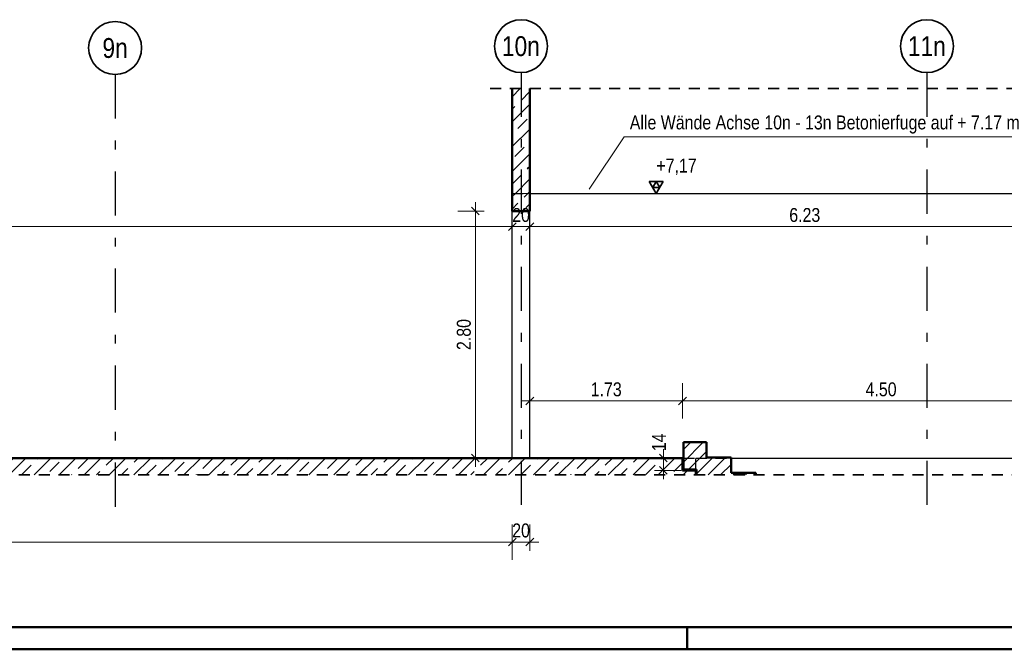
# Model space of a CAD drawing. Header units: millimetres. Extents: x 0 to 78.9, y -26.7 to 42.
# Tile 38 of 68: x 31.9 to 43.1, y 0 to 7.1. Entities that reach past the tile are written whole.
import ezdxf
from ezdxf.enums import TextEntityAlignment as Align

# ---------------------------------------------------------------- set-up
doc = ezdxf.new("R2010")
doc.units = ezdxf.units.MM
doc.linetypes.add('DASHDOTX2', pattern=[2, 1, -0.5, 0, -0.5])
doc.linetypes.add('HIDDEN', pattern=[0.375, 0.25, -0.125])
for name, color, linetype, lineweight in [('Achsen', 7, 'Continuous', 20), ('Schraffuren', 7, 'Continuous', 20), ('Texte', 7, 'Continuous', 20)]:
    doc.layers.add(name, color=color, linetype=linetype, lineweight=lineweight)
doc.styles.add('Arial Narrow', font='ARIALN.TTF')
doc.linetypes.add('STRAKON_Linetype_13', pattern='A,30,[130,ltypeshp.shx,S=3.75,R=-30,X=0,Y=0],-3.75,[130,ltypeshp.shx,S=3.75,R=-30,X=0,Y=0]', length=33.75)
doc.linetypes.add('STRAKON_Linetype_13_small', pattern='A,10.125,[130,ltypeshp.shx,S=3.75,R=-30,X=0,Y=0],-3.75,[130,ltypeshp.shx,S=3.75,R=-30,X=0,Y=0]', length=10.126)
doc.dimstyles.new('Arch_Strakon_dimstyle', dxfattribs={"dimtxt": 11.25, "dimasz": 1, "dimexe": 1.25, "dimexo": 0.0625, "dimgap": 1, "dimtad": 0, "dimdec": 5, "dimzin": 12, "dimdsep": 46, "dimtxsty": 'Arial Narrow', "dimblk": 'Arrowhead_Tick', "dimsah": 1, "dimcen": 0, "dimse1": 1, "dimse2": 1, "dimclrd": 6, "dimclrt": 3, "dimazin": 0, "dimtfac": 1, "dimtdec": 4, "dimtmove": 0, "dimatfit": 3, "dimldrblk": 'NONE', "dimfxl": 1, "dimtvp": 1, "dimtolj": 1, "dimtzin": 0, "dimlwd": 13, "dimarcsym": 2})
pattern_1 = [(45, (0, 0), (-0.1414214, 0.1414214), [0.15, -0.1]), (45, (-0.07071, 0.07071), (-0.1414214, 0.1414214), [])]

# ---------------------------------------------------------------- blocks, each defined once
blk = doc.blocks.new('Arrowhead_Tick')
at = {"color": 0, "linetype": 'Continuous', "lineweight": -2}
for p, q in [((0, 20), (0, -10)), ((-1, 0), (0, 0)), ((10, 0), (0, 0))]:
    blk.add_line(p, q, dxfattribs=at)
at = {"color": 2, "linetype": 'Continuous', "lineweight": 35}
blk.add_line((4.4, 4.4), (-4.4, -4.4), dxfattribs=at)
blk = doc.blocks.new('*D208')
at = {"layer": 'Achsen', "color": 6, "linetype": 'Continuous', "lineweight": 13}
blk.add_line((23.952, 1.216), (37.508, 1.216), dxfattribs=at)
at = {"layer": 'Defpoints', "color": 0}
for p in [(23.942, 2.168), (37.518, 2.168), (37.518, 1.216)]:
    blk.add_point(p, dxfattribs=at)
at = {"layer": 'Achsen', "color": 6, "lineweight": 13, "xscale": 0.01, "yscale": 0.01, "zscale": 0.01}
blk.add_blockref('Arrowhead_Tick', (37.518, 1.216), dxfattribs=at)
at = {"layer": 'Achsen', "color": 6, "lineweight": 13, "xscale": 0.01, "yscale": 0.01, "zscale": 0.01, "rotation": 180}
blk.add_blockref('Arrowhead_Tick', (23.942, 1.216), dxfattribs=at)
at = {"layer": 'Achsen', "color": 2, "lineweight": 35, "insert": (30.73, 1.346), "char_height": 0.1575, "attachment_point": 5, "style": 'Arial Narrow'}
blk.add_mtext('\\A1;13.58', dxfattribs=at)
blk = doc.blocks.new('_None')
blk = doc.blocks.new('*D209')
at = {"layer": 'Achsen', "color": 6, "linetype": 'Continuous', "lineweight": 13}
blk.add_line((37.528, 1.216), (37.708, 1.216), dxfattribs=at)
at = {"layer": 'Defpoints', "color": 0}
for p in [(37.518, 2.168), (37.718, 2.168), (37.718, 1.216)]:
    blk.add_point(p, dxfattribs=at)
at = {"layer": 'Achsen', "color": 6, "lineweight": 13, "xscale": 0.01, "yscale": 0.01, "zscale": 0.01}
blk.add_blockref('Arrowhead_Tick', (37.718, 1.216), dxfattribs=at)
at = {"layer": 'Achsen', "color": 6, "lineweight": 13, "xscale": 0.01, "yscale": 0.01, "zscale": 0.01, "rotation": 180}
blk.add_blockref('Arrowhead_Tick', (37.518, 1.216), dxfattribs=at)
at = {"layer": 'Achsen', "color": 2, "lineweight": 35, "insert": (37.618, 1.346), "char_height": 0.1575, "attachment_point": 5, "style": 'Arial Narrow'}
blk.add_mtext('\\A1;20', dxfattribs=at)
blk = doc.blocks.new('*D210')
at = {"layer": 'Achsen', "color": 6, "linetype": 'Continuous', "lineweight": 13}
blk.add_line((39.231, 2.038), (39.231, 2.158), dxfattribs=at)
at = {"layer": 'Defpoints', "color": 0}
for p in [(39.231, 2.168), (39.448, 2.168), (39.448, 2.028)]:
    blk.add_point(p, dxfattribs=at)
at = {"layer": 'Achsen', "color": 6, "lineweight": 13, "xscale": 0.01, "yscale": 0.01, "zscale": 0.01}
for p, rotation in [((39.231, 2.168), 90), ((39.231, 2.028), 270)]:
    blk.add_blockref('Arrowhead_Tick', p, dxfattribs=dict(at, rotation=rotation))
at = {"layer": 'Achsen', "color": 2, "lineweight": 35, "insert": (39.181, 2.346), "char_height": 0.1575, "attachment_point": 5, "rotation": 90, "style": 'Arial Narrow'}
blk.add_mtext('\\A1;14', dxfattribs=at)
blk = doc.blocks.new('*D215')
at = {"layer": 'Achsen', "color": 6, "linetype": 'Continuous', "lineweight": 13}
blk.add_line((23.952, 4.792), (37.508, 4.792), dxfattribs=at)
at = {"layer": 'Defpoints', "color": 0}
for p in [(23.942, 6.356), (37.518, 4.968), (37.518, 4.792)]:
    blk.add_point(p, dxfattribs=at)
at = {"layer": 'Achsen', "color": 6, "lineweight": 13, "xscale": 0.01, "yscale": 0.01, "zscale": 0.01}
blk.add_blockref('Arrowhead_Tick', (37.518, 4.792), dxfattribs=at)
at = {"layer": 'Achsen', "color": 6, "lineweight": 13, "xscale": 0.01, "yscale": 0.01, "zscale": 0.01, "rotation": 180}
blk.add_blockref('Arrowhead_Tick', (23.942, 4.792), dxfattribs=at)
at = {"layer": 'Achsen', "color": 2, "lineweight": 35, "insert": (30.73, 4.922), "char_height": 0.1575, "attachment_point": 5, "style": 'Arial Narrow'}
blk.add_mtext('\\A1;13.57{\\A1;\\H.6x;\\S5;}', dxfattribs=at)
blk = doc.blocks.new('*D216')
at = {"layer": 'Achsen', "color": 6, "linetype": 'Continuous', "lineweight": 13}
blk.add_line((37.528, 4.792), (37.708, 4.792), dxfattribs=at)
at = {"layer": 'Defpoints', "color": 0}
for p in [(37.518, 4.968), (37.718, 4.968), (37.718, 4.792)]:
    blk.add_point(p, dxfattribs=at)
at = {"layer": 'Achsen', "color": 6, "lineweight": 13, "xscale": 0.01, "yscale": 0.01, "zscale": 0.01}
blk.add_blockref('Arrowhead_Tick', (37.718, 4.792), dxfattribs=at)
at = {"layer": 'Achsen', "color": 6, "lineweight": 13, "xscale": 0.01, "yscale": 0.01, "zscale": 0.01, "rotation": 180}
blk.add_blockref('Arrowhead_Tick', (37.518, 4.792), dxfattribs=at)
at = {"layer": 'Achsen', "color": 2, "lineweight": 35, "insert": (37.618, 4.922), "char_height": 0.1575, "attachment_point": 5, "style": 'Arial Narrow'}
blk.add_mtext('\\A1;20', dxfattribs=at)
blk = doc.blocks.new('*D217')
at = {"layer": 'Achsen', "color": 6, "linetype": 'Continuous', "lineweight": 13}
blk.add_line((37.728, 4.792), (43.938, 4.792), dxfattribs=at)
at = {"layer": 'Defpoints', "color": 0}
for p in [(43.948, 6.356), (37.718, 4.968), (43.948, 4.792)]:
    blk.add_point(p, dxfattribs=at)
at = {"layer": 'Achsen', "color": 6, "lineweight": 13, "xscale": 0.01, "yscale": 0.01, "zscale": 0.01}
blk.add_blockref('Arrowhead_Tick', (43.948, 4.792), dxfattribs=at)
at = {"layer": 'Achsen', "color": 6, "lineweight": 13, "xscale": 0.01, "yscale": 0.01, "zscale": 0.01, "rotation": 180}
blk.add_blockref('Arrowhead_Tick', (37.718, 4.792), dxfattribs=at)
at = {"layer": 'Achsen', "color": 2, "lineweight": 35, "insert": (40.833, 4.922), "char_height": 0.1575, "attachment_point": 5, "style": 'Arial Narrow'}
blk.add_mtext('\\A1;6.23', dxfattribs=at)
blk = doc.blocks.new('*D220')
at = {"layer": 'Achsen', "color": 6, "linetype": 'Continuous', "lineweight": 13}
blk.add_line((37.728, 2.816), (39.438, 2.816), dxfattribs=at)
at = {"layer": 'Defpoints', "color": 0}
for p in [(39.448, 2.816), (37.718, 2.168), (39.448, 2.168)]:
    blk.add_point(p, dxfattribs=at)
at = {"layer": 'Achsen', "color": 6, "lineweight": 13, "xscale": 0.01, "yscale": 0.01, "zscale": 0.01}
blk.add_blockref('Arrowhead_Tick', (39.448, 2.816), dxfattribs=at)
at = {"layer": 'Achsen', "color": 6, "lineweight": 13, "xscale": 0.01, "yscale": 0.01, "zscale": 0.01, "rotation": 180}
blk.add_blockref('Arrowhead_Tick', (37.718, 2.816), dxfattribs=at)
at = {"layer": 'Achsen', "color": 2, "lineweight": 35, "insert": (38.583, 2.946), "char_height": 0.1575, "attachment_point": 5, "style": 'Arial Narrow'}
blk.add_mtext('\\A1;1.73', dxfattribs=at)
blk = doc.blocks.new('*D221')
at = {"layer": 'Achsen', "color": 6, "linetype": 'Continuous', "lineweight": 13}
blk.add_line((39.458, 2.816), (43.938, 2.816), dxfattribs=at)
at = {"layer": 'Defpoints', "color": 0}
for p in [(43.948, 2.816), (39.448, 2.168), (43.948, 1.978)]:
    blk.add_point(p, dxfattribs=at)
at = {"layer": 'Achsen', "color": 6, "lineweight": 13, "xscale": 0.01, "yscale": 0.01, "zscale": 0.01}
blk.add_blockref('Arrowhead_Tick', (43.948, 2.816), dxfattribs=at)
at = {"layer": 'Achsen', "color": 6, "lineweight": 13, "xscale": 0.01, "yscale": 0.01, "zscale": 0.01, "rotation": 180}
blk.add_blockref('Arrowhead_Tick', (39.448, 2.816), dxfattribs=at)
at = {"layer": 'Achsen', "color": 2, "lineweight": 35, "insert": (41.698, 2.946), "char_height": 0.1575, "attachment_point": 5, "style": 'Arial Narrow'}
blk.add_mtext('\\A1;4.50', dxfattribs=at)
blk = doc.blocks.new('*D341')
at = {"layer": 'Achsen', "color": 6, "linetype": 'Continuous', "lineweight": 13}
blk.add_line((37.1, 2.178), (37.1, 4.958), dxfattribs=at)
at = {"layer": 'Defpoints', "color": 0}
for p in [(37.1, 4.968), (37.518, 4.968), (37.518, 2.168)]:
    blk.add_point(p, dxfattribs=at)
at = {"layer": 'Achsen', "color": 6, "lineweight": 13, "xscale": 0.01, "yscale": 0.01, "zscale": 0.01}
for p, rotation in [((37.1, 4.968), 90), ((37.1, 2.168), 270)]:
    blk.add_blockref('Arrowhead_Tick', p, dxfattribs=dict(at, rotation=rotation))
at = {"layer": 'Achsen', "color": 2, "lineweight": 35, "insert": (36.97, 3.568), "char_height": 0.1575, "attachment_point": 5, "rotation": 90, "style": 'Arial Narrow'}
blk.add_mtext('\\A1;2.80', dxfattribs=at)

msp = doc.modelspace()

# ---------------------------------------------------------------- hatches: boundary and pattern name
at = {"layer": 'Schraffuren', "lineweight": 35}
h = msp.add_hatch(dxfattribs=at)
h.set_pattern_fill('bB', color=2, scale=0.01, angle=45, style=0, pattern_type=2)
h.set_pattern_definition(pattern_1)
h.paths.add_polyline_path([(37.7176185, 5.1681903), (37.7176185, 6.3557058), (37.5176185, 6.3557058), (37.5176185, 5.1681903)])
h = msp.add_hatch(dxfattribs=at)
h.set_pattern_fill('bB', color=2, scale=0.01, angle=45, style=0, pattern_type=2)
h.set_pattern_definition(pattern_1)
h.paths.add_polyline_path([(37.7176938, 4.9681832), (37.7176938, 5.1681832), (37.5176938, 5.1681832), (37.5176938, 4.9681832)])
h = msp.add_hatch(dxfattribs=at)
h.set_pattern_fill('Mau', color=2, scale=0.01, angle=45, style=0, pattern_type=2)
h.set_pattern_definition([(45, (0, 0), (-0.07071068, 0.07071068), [])])
h.paths.add_polyline_path([(39.6076373, 1.9778988), (40.2776373, 1.9778988), (40.2776373, 2.0010792), (39.9976373, 2.0010792), (39.9976373, 2.1746348), (39.7176373, 2.1746348), (39.7176373, 2.3481903), (39.4576373, 2.3481903), (39.4576373, 2.0381903), (39.6076373, 2.0381903)])
h = msp.add_hatch(dxfattribs=at)
h.set_pattern_fill('bB', color=2, scale=0.01, angle=45, style=0, pattern_type=2)
h.set_pattern_definition(pattern_1)
h.paths.add_polyline_path([(23.6922457, 1.9778988), (33.1426376, 1.9778988), (33.1426376, 2.1681903), (23.6922457, 2.1681903)])
h = msp.add_hatch(dxfattribs=at)
h.set_pattern_fill('bB', color=2, scale=0.01, angle=45, style=0, pattern_type=2)
h.set_pattern_definition(pattern_1)
h.paths.add_polyline_path([(33.1426376, 1.9778988), (39.5976373, 1.9778988), (39.5976373, 2.0281903), (39.4476373, 2.0281903), (39.4476373, 2.1681903), (33.1426376, 2.1681903)])
at = {"layer": 'Schraffuren', "lineweight": 35, "true_color": 0xe0ddbe}
for points in [[(39.4476373, 2.0381903), (39.4576373, 2.0381903), (39.4576373, 2.1681903), (39.4476373, 2.1681903)], [(39.4476373, 2.0281903), (39.5976373, 2.0281903), (39.5976373, 2.0381903), (39.4476373, 2.0381903)]]:
    msp.add_hatch(color=254, dxfattribs=at).paths.add_polyline_path(points)

# ---------------------------------------------------------------- linework, layer by layer
at = {"color": 2, "linetype": 'HIDDEN', "lineweight": 35, "ltscale": 0.5}
for p, q in [((37.2676185, 6.3557058), (47.2379921, 6.3557058)), ((13.7026526, 1.9778988), (47.2379921, 1.9778988))]:
    msp.add_line(p, q, dxfattribs=at)
at = {"color": 3, "linetype": 'HIDDEN', "lineweight": 25, "ltscale": 0.5}
for p, q in [((37.5176185, 5.1681903), (37.7176185, 5.1681903)), ((39.4576373, 2.1681903), (39.5976373, 2.1681903)), ((39.5976373, 2.1681903), (39.9976373, 2.1681903)), ((39.5976373, 2.0381903), (39.5976373, 2.1681903))]:
    msp.add_line(p, q, dxfattribs=at)
at = {"color": 4, "linetype": 'Continuous', "lineweight": 50}
for p, q in [((1, 0.25), (77.25, 0.25)), ((0, 0), (77.5, 0))]:
    msp.add_line(p, q, dxfattribs=at)
at = {"color": 4, "linetype": 'Continuous', "lineweight": 50, "ltscale": 0.1}
msp.add_line((39.5, 0), (39.5, 0.25), dxfattribs=at)
at = {"layer": 'Achsen', "color": 3, "linetype": 'DASHDOTX2', "lineweight": 25, "ltscale": 0.5}
for p, q in [((33.0176415, 6.5160202), (33.0176415, 1.5281191)), ((37.6176415, 6.5368897), (37.6176415, 1.5281191)), ((42.2176415, 6.5368897), (42.2176415, 1.5281191))]:
    msp.add_line(p, q, dxfattribs=at)
at = {"layer": 'Achsen', "color": 5, "linetype": 'Continuous', "lineweight": 18}
for p, q in [((38.7864896, 5.807716), (38.3906594, 5.2139707)), ((43.3583284, 5.807716), (38.7864896, 5.807716))]:
    msp.add_line(p, q, dxfattribs=at)
at = {"layer": 'Achsen', "color": 2, "linetype": 'Continuous', "lineweight": 35}
for p, q in [((39.22875, 5.3045853), (39.07125, 5.3045853)), ((39.07125, 5.3045853), (39.15, 5.1681903)), ((39.15, 5.3045853), (39.110625, 5.2363878)), ((39.15, 5.1681903), (39.22875, 5.3045853)), ((39.189375, 5.2363878), (39.15, 5.3045853)), ((39.110625, 5.2363878), (39.189375, 5.2363878))]:
    msp.add_line(p, q, dxfattribs=at)
at = {"layer": 'Achsen', "color": 6, "linetype": 'STRAKON_Linetype_13_small', "lineweight": 13, "ltscale": 0.01}
msp.add_line((37.5176185, 5.1681832), (37.7176185, 5.1681832), dxfattribs=at)
at = {"layer": 'Achsen', "color": 6, "linetype": 'STRAKON_Linetype_13', "lineweight": 13, "ltscale": 0.01}
msp.add_line((43.9476373, 5.1681832), (37.7176185, 5.1681903), dxfattribs=at)
at = {"layer": 'Achsen', "color": 3, "linetype": 'Continuous', "lineweight": 25}
for p, q in [((37.7176185, 5.1681903), (43.9476373, 5.1681903)), ((39.07125, 5.1681903), (39.60045, 5.1681903)), ((37.5176185, 2.1681832), (37.5176185, 4.9681832)), ((37.7176185, 2.1681832), (37.7176185, 4.9681832)), ((39.9976373, 2.1681903), (43.9476373, 2.1681903))]:
    msp.add_line(p, q, dxfattribs=at)
at = {"layer": 'Achsen', "color": 2, "linetype": 'Continuous', "lineweight": 35}
for centre in [(33.0176415, 6.8160202), (37.6176415, 6.8368897), (42.2176415, 6.8368897)]:
    msp.add_circle(centre, 0.3, dxfattribs=at)
at = {"layer": 'Achsen', "color": 9, "linetype": 'Continuous', "lineweight": 0}
for centre in [(37.5176938, 5.1681832), (37.7176938, 5.1681832), (39.4476373, 2.0381903), (33.1426376, 1.9778988)]:
    msp.add_circle(centre, 0.00111, dxfattribs=at)
at = {"layer": 'Texte', "color": 4, "linetype": 'Continuous', "lineweight": 50}
for p, q in [((37.5176185, 5.1681832), (37.5176185, 6.3557058)), ((37.7176185, 5.1681832), (37.7176185, 6.3557058)), ((37.5176185, 4.9681832), (37.5176185, 5.1681832)), ((37.7176185, 4.9681832), (37.7176185, 5.1681832)), ((37.5176938, 4.9681832), (37.7176938, 4.9681832)), ((39.4576373, 2.3481903), (39.7176373, 2.3481903)), ((39.4576373, 2.0381903), (39.4576373, 2.3481903)), ((39.7176373, 2.1746348), (39.7176373, 2.3481903)), ((23.9422457, 2.1681903), (33.1426376, 2.1681903)), ((33.1426376, 2.1681903), (39.4476373, 2.1681903)), ((39.4476373, 2.1681903), (39.4576373, 2.1681903)), ((39.4476373, 2.0281903), (39.4476373, 2.1681903)), ((39.7176373, 2.1746348), (39.9976373, 2.1746348)), ((39.9976373, 2.0010792), (39.9976373, 2.1746348)), ((39.4476373, 2.0281903), (39.5976373, 2.0281903)), ((39.4576373, 2.0381903), (39.6076373, 2.0381903)), ((39.5976373, 2.0281903), (39.5976373, 2.0381903)), ((39.5976373, 1.9778988), (39.5976373, 2.0281903)), ((39.6076373, 1.9778988), (39.6076373, 2.0381903)), ((39.9976373, 2.0010792), (40.2776373, 2.0010792)), ((40.2776373, 1.9778988), (40.2776373, 2.0010792))]:
    msp.add_line(p, q, dxfattribs=at)

# ---------------------------------------------------------------- texts
at = {"layer": 'Achsen', "color": 4, "lineweight": 50, "style": 'Arial Narrow'}
for s, p in [('9n', (33.0176415, 6.8160202)), ('10n', (37.6160415, 6.8368897)), ('11n', (42.2160415, 6.8368897))]:
    msp.add_text(s, height=0.225, dxfattribs=at).set_placement(p, align=Align.MIDDLE_CENTER)
at = {"layer": 'Achsen', "color": 2, "lineweight": 35, "style": 'Arial Narrow'}
msp.add_text('Alle Wände Achse 10n - 13n Betonierfuge auf + 7.17 m', height=0.1575, dxfattribs=at).set_placement((38.850163, 5.8934662))
at = {"layer": 'Achsen', "color": 2, "lineweight": 35, "insert": (39.101175, 5.5619403), "char_height": 0.1575, "attachment_point": 1, "line_spacing_factor": 0.9, "style": 'Arial Narrow'}
msp.add_mtext(' +7,17', dxfattribs=at)

# ---------------------------------------------------------------- dimensions: what is measured, and where the dimension line sits
at = {"layer": 'Achsen', "lineweight": 35}
for base, p1, p2, text, override, picture, middle in [((37.5176185, 4.7917643), (23.9422457, 6.3557058), (37.5176185, 4.9681832), '13.57{\\A1;\\H.6x;\\S5;}', {"dimscale": 0.01, "dimtxt": 15.75, "dimasz": 1, "dimgap": 5, "dimtad": 1, "dimjust": 0, "dimtih": 0, "dimtoh": 0, "dimdec": 5, "dimdsep": 46, "dimtxsty": 'Arial Narrow', "dimclrd": 6, "dimclrt": 2, "dimtix": 1, "dimtofl": 255, "dimtmove": 0, "dimatfit": 2, "dimfxl": 0, "dimfxlon": 0, "dimtvp": 31.746032, "dimlwd": 13}, '*D215', (30.7299321, 4.7917643)), ((43.9476373, 4.7917643), (37.7176185, 4.9681832), (43.9476373, 6.3557058), '6.23', {"dimscale": 0.01, "dimtxt": 15.75, "dimasz": 1, "dimgap": 5, "dimtad": 1, "dimjust": 0, "dimtih": 0, "dimtoh": 0, "dimdec": 5, "dimdsep": 46, "dimtxsty": 'Arial Narrow', "dimclrd": 6, "dimclrt": 2, "dimtix": 1, "dimtofl": 255, "dimtmove": 0, "dimatfit": 2, "dimfxl": 0, "dimfxlon": 0, "dimtvp": 31.746032, "dimlwd": 13}, '*D217', (40.8326279, 4.7917643)), ((37.7176185, 4.7917643), (37.5176185, 4.9681832), (37.7176185, 4.9681832), '20', {"dimscale": 0.01, "dimtxt": 15.75, "dimasz": 1, "dimgap": 5, "dimtad": 1, "dimjust": 0, "dimtih": 0, "dimtoh": 0, "dimdec": 5, "dimdsep": 46, "dimtxsty": 'Arial Narrow', "dimclrd": 6, "dimclrt": 2, "dimtix": 1, "dimtofl": 255, "dimtmove": 0, "dimatfit": 2, "dimfxl": 0, "dimfxlon": 0, "dimtvp": 31.746032, "dimlwd": 13}, '*D216', (37.6176185, 4.7917643)), ((39.4476373, 2.8159412), (37.7176185, 2.1681832), (39.4476373, 2.1681903), '1.73', {"dimscale": 0.01, "dimtxt": 15.75, "dimasz": 1, "dimgap": 5, "dimtad": 1, "dimjust": 0, "dimtih": 0, "dimtoh": 0, "dimdec": 5, "dimdsep": 46, "dimtxsty": 'Arial Narrow', "dimclrd": 6, "dimclrt": 2, "dimtix": 1, "dimtofl": 255, "dimtmove": 0, "dimatfit": 2, "dimfxl": 0, "dimfxlon": 0, "dimtvp": 31.746032, "dimlwd": 13}, '*D220', (38.5826279, 2.8159412)), ((37.5176185, 1.2159412), (23.9422457, 2.1681903), (37.5176185, 2.1681832), '13.58', {"dimscale": 0.01, "dimtxt": 15.75, "dimasz": 1, "dimgap": 5, "dimtad": 1, "dimjust": 0, "dimtih": 0, "dimtoh": 0, "dimdec": 2, "dimdsep": 46, "dimtxsty": 'Arial Narrow', "dimclrd": 6, "dimclrt": 2, "dimtix": 1, "dimtofl": 255, "dimtmove": 0, "dimatfit": 2, "dimfxl": 0, "dimfxlon": 0, "dimtvp": 31.746032, "dimlwd": 13}, '*D208', (30.7299321, 1.2159412)), ((37.7176185, 1.2159412), (37.5176185, 2.1681832), (37.7176185, 2.1681832), '20', {"dimscale": 0.01, "dimtxt": 15.75, "dimasz": 1, "dimgap": 5, "dimtad": 1, "dimjust": 0, "dimtih": 0, "dimtoh": 0, "dimdec": 2, "dimdsep": 46, "dimtxsty": 'Arial Narrow', "dimclrd": 6, "dimclrt": 2, "dimtix": 1, "dimtofl": 255, "dimtmove": 0, "dimatfit": 2, "dimfxl": 0, "dimfxlon": 0, "dimtvp": 31.746032, "dimlwd": 13}, '*D209', (37.6176185, 1.2159412))]:
    dim = msp.add_linear_dim(base=base, p1=p1, p2=p2, text=text, dimstyle='Arch_Strakon_dimstyle', override=override, dxfattribs=at)
    dim.commit()
    dim.dimension.update_dxf_attribs({"geometry": picture, "text_midpoint": middle, "dimtype": 160})
for base, p1, p2, angle, text, override, picture, middle in [((37.1, 4.9681832), (37.5176185, 2.1681832), (37.5176185, 4.9681832), 90, '2.80', {"dimscale": 0.01, "dimtxt": 15.75, "dimasz": 1, "dimgap": 5, "dimtad": 1, "dimjust": 0, "dimtih": 0, "dimtoh": 0, "dimdec": 5, "dimdsep": 46, "dimtxsty": 'Arial Narrow', "dimclrd": 6, "dimclrt": 2, "dimtix": 1, "dimtofl": 255, "dimtmove": 0, "dimatfit": 2, "dimfxl": 0, "dimfxlon": 0, "dimtvp": 31.746032, "dimlwd": 13}, '*D341', (37.1, 3.5681832)), ((43.9476373, 2.8159412), (39.4476373, 2.1681903), (43.9476373, 1.9778988), 0, '4.50', {"dimscale": 0.01, "dimtxt": 15.75, "dimasz": 1, "dimgap": 5, "dimtad": 1, "dimjust": 0, "dimtih": 0, "dimtoh": 0, "dimdec": 5, "dimdsep": 46, "dimtxsty": 'Arial Narrow', "dimclrd": 6, "dimclrt": 2, "dimtix": 1, "dimtofl": 255, "dimtmove": 0, "dimatfit": 2, "dimfxl": 0, "dimfxlon": 0, "dimtvp": 31.746032, "dimlwd": 13}, '*D221', (41.6976373, 2.8159412)), ((39.2313615, 2.1681903), (39.4476373, 2.0281903), (39.4476373, 2.1681903), 90, '14', {"dimscale": 0.01, "dimtxt": 15.75, "dimasz": 1, "dimgap": 5, "dimtad": 1, "dimjust": 4, "dimtih": 0, "dimtoh": 0, "dimdec": 2, "dimdsep": 46, "dimtxsty": 'Arial Narrow', "dimclrd": 6, "dimclrt": 2, "dimtix": 0, "dimtofl": 255, "dimtmove": 2, "dimatfit": 2, "dimfxl": 0, "dimfxlon": 0, "dimtvp": 31.746032, "dimlwd": 13}, '*D210', (39.1813615, 2.3461653))]:
    dim = msp.add_linear_dim(base=base, p1=p1, p2=p2, angle=angle, text=text, dimstyle='Arch_Strakon_dimstyle', override=override, dxfattribs=at)
    dim.commit()
    dim.dimension.update_dxf_attribs({"geometry": picture, "text_midpoint": middle, "dimtype": 160})

doc.saveas('drawing.dxf')
